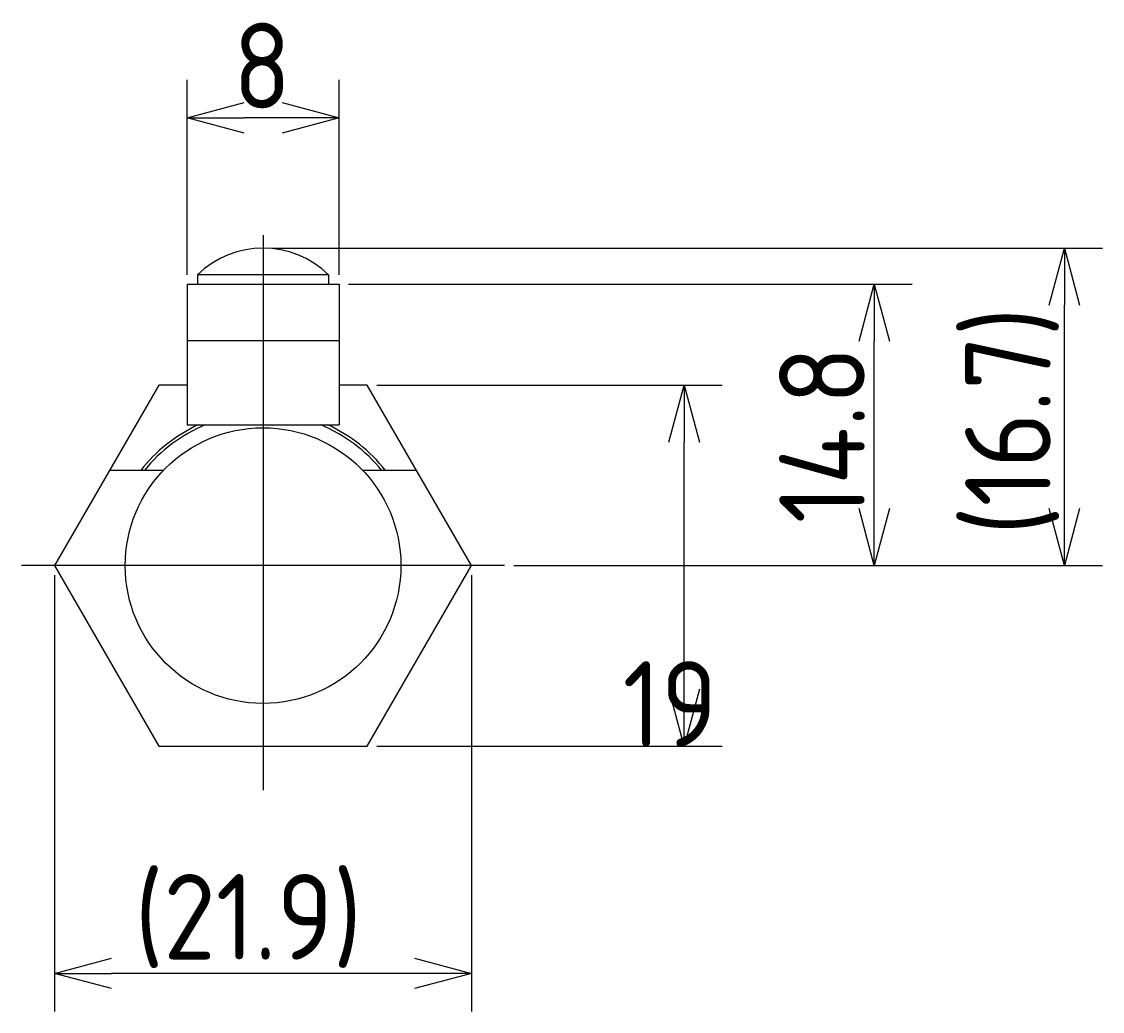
# Model space of a CAD drawing. Extents: x 146 to 283, y 114 to 216.
# Tile 6 of 6: x 226 to 283, y 154 to 206. Entities that reach past the tile are written whole.
import ezdxf

# ---------------------------------------------------------------- set-up
doc = ezdxf.new("R2010")
doc.units = 0
doc.linetypes.add('CENTER', pattern=[50.8, 31.75, -6.35, 6.35, -6.35])
doc.layers.get('0').update_dxf_attribs({"linetype": 'CONTINUOUS'})
doc.layers.get('DEFPOINTS').update_dxf_attribs({"linetype": 'CONTINUOUS'})
doc.layers.add('図形', color=7, linetype='CONTINUOUS')
doc.layers.add('寸法_文字', color=3, linetype='CONTINUOUS')
doc.layers.get('0').off()
doc.styles.add('DIMENSION', font='isocp.shx', dxfattribs={"bigfont": 'bigfont.shx'})
doc.dimstyles.get("Standard").update_dxf_attribs({"dimtxt": 0.18, "dimasz": 0.18, "dimexe": 0.18, "dimexo": 0.0625, "dimgap": 0.09, "dimtad": 0, "dimtih": 1, "dimtoh": 1, "dimzin": 0, "dimcen": 0.09, "dimazin": 3, "dimtfac": 1, "dimtofl": 0, "dimtmove": 0, "dimatfit": 3})

# ---------------------------------------------------------------- blocks, each defined once
blk = doc.blocks.new('_OPEN30')
at = {"color": 0, "linetype": 'BYBLOCK'}
for p, q in [((-1, 0.268), (0, 0)), ((0, 0), (-1, -0.268)), ((0, 0), (-1, 0))]:
    blk.add_line(p, q, dxfattribs=at)
blk = doc.blocks.new('*U91')
at = {"layer": '寸法_文字', "color": 3, "style": 'DIMENSION'}
blk.add_text('8', height=4.5, dxfattribs=at).set_placement((237.284, 201.55))
blk = doc.blocks.new('*D90')
at = {"layer": 'DEFPOINTS', "color": 0, "linetype": 'BYBLOCK'}
for p in [(234.859, 201.05), (234.859, 192.3), (242.859, 192.3)]:
    blk.add_point(p, dxfattribs=at)
at = {"layer": '寸法_文字', "color": 3, "linetype": 'BYBLOCK'}
for p, q in [((234.859, 192.8), (234.859, 203.05)), ((242.859, 192.8), (242.859, 203.05)), ((239.859, 201.05), (237.859, 201.05))]:
    blk.add_line(p, q, dxfattribs=at)
at = {"layer": '図形'}
blk.add_blockref('*U91', (0, 0), dxfattribs=at)
at = {"layer": '寸法_文字', "color": 3, "linetype": 'BYBLOCK', "xscale": 3, "yscale": 3, "zscale": 3, "rotation": 180}
blk.add_blockref('_OPEN30', (234.859, 201.05), dxfattribs=at)
at = {"layer": '寸法_文字', "color": 3, "linetype": 'BYBLOCK', "xscale": 3, "yscale": 3, "zscale": 3}
blk.add_blockref('_OPEN30', (242.859, 201.05), dxfattribs=at)
blk = doc.blocks.new('*D92')
at = {"layer": 'DEFPOINTS', "color": 0, "linetype": 'BYBLOCK'}
for p in [(244.344, 187), (261.017, 187), (244.344, 168)]:
    blk.add_point(p, dxfattribs=at)
at = {"layer": '寸法_文字', "color": 3, "linetype": 'BYBLOCK'}
for p, q in [((244.844, 187), (263.017, 187)), ((261.017, 171), (261.017, 184)), ((244.844, 168), (263.017, 168))]:
    blk.add_line(p, q, dxfattribs=at)
at = {"layer": '寸法_文字', "color": 3, "linetype": 'BYBLOCK', "xscale": 3, "yscale": 3, "zscale": 3}
for p, rotation in [((261.017, 187), 90), ((261.017, 168), 270)]:
    blk.add_blockref('_OPEN30', p, dxfattribs=dict(at, rotation=rotation))
at = {"layer": '寸法_文字', "color": 3, "style": 'DIMENSION'}
blk.add_text('19', height=4.5, dxfattribs=at).set_placement((257.776, 167.97))
blk = doc.blocks.new('*U94')
at = {"layer": '寸法_文字', "color": 3, "style": 'DIMENSION'}
blk.add_text('14.8', height=4.5, rotation=90, dxfattribs=at).set_placement((270.517, 179.725))
blk = doc.blocks.new('*D93')
at = {"layer": 'DEFPOINTS', "color": 0, "linetype": 'BYBLOCK'}
for p in [(242.859, 192.3), (271.017, 192.3), (251.561, 177.5)]:
    blk.add_point(p, dxfattribs=at)
at = {"layer": '寸法_文字', "color": 3, "linetype": 'BYBLOCK'}
for p, q in [((243.359, 192.3), (273.017, 192.3)), ((271.017, 180.5), (271.017, 189.3)), ((252.061, 177.5), (273.017, 177.5))]:
    blk.add_line(p, q, dxfattribs=at)
at = {"layer": '図形'}
blk.add_blockref('*U94', (0, 0), dxfattribs=at)
at = {"layer": '寸法_文字', "color": 3, "linetype": 'BYBLOCK', "xscale": 3, "yscale": 3, "zscale": 3}
for p, rotation in [((271.017, 192.3), 90), ((271.017, 177.5), 270)]:
    blk.add_blockref('_OPEN30', p, dxfattribs=dict(at, rotation=rotation))
blk = doc.blocks.new('*U96')
at = {"layer": '寸法_文字', "color": 3, "style": 'DIMENSION'}
blk.add_text('(21.9)', height=4.5, dxfattribs=at).set_placement((232.101, 156.775))
blk = doc.blocks.new('*D95')
at = {"layer": 'DEFPOINTS', "color": 0, "linetype": 'BYBLOCK'}
for p in [(227.89, 177.5), (249.829, 177.5), (227.89, 156.05)]:
    blk.add_point(p, dxfattribs=at)
at = {"layer": '寸法_文字', "color": 3, "linetype": 'BYBLOCK'}
for p, q in [((227.89, 177), (227.89, 154.05)), ((249.829, 177), (249.829, 154.05)), ((246.829, 156.05), (230.89, 156.05))]:
    blk.add_line(p, q, dxfattribs=at)
at = {"layer": '図形'}
blk.add_blockref('*U96', (0, 0), dxfattribs=at)
at = {"layer": '寸法_文字', "color": 3, "linetype": 'BYBLOCK', "xscale": 3, "yscale": 3, "zscale": 3, "rotation": 180}
blk.add_blockref('_OPEN30', (227.89, 156.05), dxfattribs=at)
at = {"layer": '寸法_文字', "color": 3, "linetype": 'BYBLOCK', "xscale": 3, "yscale": 3, "zscale": 3}
blk.add_blockref('_OPEN30', (249.829, 156.05), dxfattribs=at)
blk = doc.blocks.new('*U105')
at = {"layer": '寸法_文字', "color": 3, "style": 'DIMENSION'}
blk.add_text('(16.7)', height=4.5, rotation=90, dxfattribs=at).set_placement((280.292, 179.1))
blk = doc.blocks.new('*D104')
at = {"layer": 'DEFPOINTS', "color": 0, "linetype": 'BYBLOCK'}
for p in [(238.859, 194.2), (281.017, 194.2), (251.561, 177.5)]:
    blk.add_point(p, dxfattribs=at)
at = {"layer": '寸法_文字', "color": 3, "linetype": 'BYBLOCK'}
for p, q in [((239.359, 194.2), (283.017, 194.2)), ((281.017, 180.5), (281.017, 191.2)), ((252.061, 177.5), (283.017, 177.5))]:
    blk.add_line(p, q, dxfattribs=at)
at = {"layer": '図形'}
blk.add_blockref('*U105', (0, 0), dxfattribs=at)
at = {"layer": '寸法_文字', "color": 3, "linetype": 'BYBLOCK', "xscale": 3, "yscale": 3, "zscale": 3}
for p, rotation in [((281.017, 194.2), 90), ((281.017, 177.5), 270)]:
    blk.add_blockref('_OPEN30', p, dxfattribs=dict(at, rotation=rotation))

msp = doc.modelspace()

# ---------------------------------------------------------------- linework, layer by layer
at = {"layer": '図形', "color": 3, "linetype": 'CENTER'}
for p, q in [((238.859, 194.888), (238.859, 165.685)), ((251.561, 177.5), (226.157, 177.5))]:
    msp.add_line(p, q, dxfattribs=at)
at = {"layer": '図形', "color": 0, "linetype": 'BYBLOCK'}
for p, q in [((242.309, 192.8), (235.409, 192.8)), ((235.409, 192.8), (235.409, 192.3)), ((242.309, 192.8), (242.309, 192.3)), ((234.859, 192.3), (234.859, 184.9)), ((234.859, 192.3), (242.859, 192.3)), ((242.859, 192.3), (242.859, 184.9)), ((234.859, 189.35), (242.859, 189.35)), ((234.859, 184.9), (242.859, 184.9)), ((233.609, 182.5), (230.776, 182.5)), ((246.942, 182.5), (244.109, 182.5))]:
    msp.add_line(p, q, dxfattribs=at)
msp.add_lwpolyline([(234.859, 187), (233.374, 187), (227.89, 177.5), (233.374, 168), (244.344, 168), (249.829, 177.5), (244.344, 187), (242.859, 187)], dxfattribs=at)
msp.add_circle((238.859, 177.5), 7.25, dxfattribs=at)
for centre, radius, start, end in [((238.859, 189.249), 4.951, 45.8257, 134.1743), ((238.859, 177.5), 8.15, 114.7729, 142.1572), ((238.859, 177.5), 8, 112.3316, 141.3178), ((238.859, 177.5), 8, 38.6822, 67.6684), ((238.859, 177.5), 8.15, 37.8428, 65.2271)]:
    msp.add_arc(centre, radius, start, end, dxfattribs=at)

# ---------------------------------------------------------------- dimensions: what is measured, and where the dimension line sits
at = {"layer": '寸法_文字', "color": 3, "linetype": 'BYBLOCK'}
for base, p1, p2, override, picture, middle in [((234.859, 201.05), (242.859, 192.3), (234.859, 192.3), {"dimscale": 1, "dimclrd": 3, "dimclre": 3, "dimclrt": 3}, '*D90', (238.859, 203.8)), ((227.89, 156.05), (249.829, 177.5), (227.89, 177.5), {"dimscale": 1, "dimdec": 1, "dimpost": '(<>)', "dimclrd": 3, "dimclre": 3, "dimclrt": 3}, '*D95', (238.859, 159.026))]:
    dim = msp.add_linear_dim(base=base, p1=p1, p2=p2, dimstyle='Standard', override=override, dxfattribs=at)
    dim.commit()
    dim.dimension.update_dxf_attribs({"geometry": picture, "text_midpoint": middle})
for base, p2, override, picture, middle in [((281.017, 194.2), (238.859, 194.2), {"dimscale": 1, "dimpost": '(<>)', "dimclrd": 3, "dimclre": 3, "dimclrt": 3}, '*D104', (278.042, 185.85)), ((271.017, 192.3), (242.859, 192.3), {"dimscale": 1, "dimrnd": 0, "dimpost": '<>', "dimclrd": 3, "dimclre": 3, "dimclrt": 3}, '*D93', (268.267, 184.9))]:
    dim = msp.add_linear_dim(base=base, p1=(251.561, 177.5), p2=p2, angle=90, dimstyle='Standard', override=override, dxfattribs=at)
    dim.commit()
    dim.dimension.update_dxf_attribs({"geometry": picture, "text_midpoint": middle})
dim = msp.add_linear_dim(base=(261.017, 187), p1=(244.344, 168), p2=(244.344, 187), angle=90, dimstyle='Standard', override={"dimscale": 1, "dimclrd": 3, "dimclre": 3, "dimclrt": 3, "dimtmove": 2}, dxfattribs=at)
dim.commit()
dim.dimension.update_dxf_attribs({"geometry": '*D92', "text_midpoint": (257.776, 173.82), "dimtype": 128})

doc.saveas('drawing.dxf')
